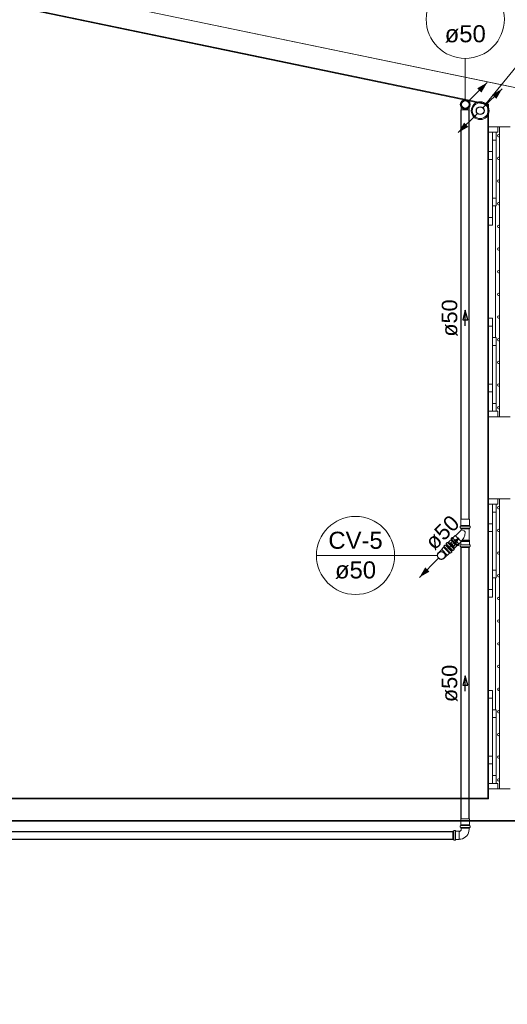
# Model space of a CAD drawing. Header units: millimetres. Extents: x 567 to 934, y -1 to 364.
# Tile 180 of 256: x 603.51 to 609.8, y 160.91 to 173.61. Entities that reach past the tile are written whole.
import ezdxf

# ---------------------------------------------------------------- set-up
doc = ezdxf.new("R2010")
doc.units = ezdxf.units.MM
doc.header["$MEASUREMENT"] = 0
doc.linetypes.add('NULL', pattern=[0])
doc.layers.add('ARQ FINA', color=8, linetype='Continuous')
for name, color, linetype, lineweight in [('CV-Condutos', 14, 'Continuous', 25), ('CV-Indicação coluna', 14, 'Continuous', 13), ('CV-Sentido conduto', 14, 'Continuous', 30), ('CV-Textos conduto', 7, 'Continuous', 9), ('Simbolos', 14, 'Continuous', 20), ('Simbolos_int', 14, 'Continuous', 15), ('TQ-Condutos', 14, 'Continuous', 25), ('TQ-Indicação coluna', 14, 'Continuous', 13)]:
    doc.layers.add(name, color=color, linetype=linetype, lineweight=lineweight)
doc.styles.add('Arial', font='arial.ttf')

msp = doc.modelspace()

# ---------------------------------------------------------------- hatches: boundary and pattern name
at = {"layer": 'CV-Condutos', "linetype": 'Continuous'}
for points in [[(609.54, 172.8), (609.41, 172.725), (609.465, 172.67)], [(608.666, 166.416), (608.796, 166.491), (608.741, 166.546)]]:
    msp.add_hatch(color=11, dxfattribs=at).paths.add_polyline_path(points)
at = {"layer": 'TQ-Condutos', "linetype": 'Continuous'}
for points in [[(609.733, 172.719), (609.603, 172.644), (609.658, 172.59)], [(609.167, 172.154), (609.297, 172.229), (609.242, 172.284)]]:
    msp.add_hatch(color=73, dxfattribs=at).paths.add_polyline_path(points)

# ---------------------------------------------------------------- linework, layer by layer
at = {"layer": 'ARQ FINA', "lineweight": 5}
for p, q in [((609.837, 172.749), (602.678, 174.235)), ((666.882, 160.908), (602.678, 174.235)), ((609.547, 172.513), (602.636, 173.947)), ((602.637, 173.957), (609.557, 172.521)), ((609.557, 172.521), (609.547, 172.513)), ((609.547, 172.513), (609.547, 163.569)), ((609.557, 172.521), (609.557, 172.229)), ((609.557, 172.229), (609.697, 172.229)), ((609.557, 172.229), (609.557, 172.159)), ((609.557, 172.159), (609.607, 172.159)), ((609.557, 171.909), (609.557, 172.159)), ((609.607, 172.159), (609.657, 172.159)), ((609.607, 171.209), (609.607, 172.159)), ((609.607, 172.159), (609.657, 172.159)), ((609.607, 172.059), (609.607, 172.159)), ((609.657, 172.159), (609.657, 171.209)), ((609.657, 172.159), (609.657, 172.059)), ((609.657, 172.159), (609.677, 172.159)), ((609.677, 172.159), (609.677, 172.229)), ((609.837, 172.229), (609.697, 172.229)), ((609.697, 172.229), (609.697, 168.489)), ((609.657, 172.059), (609.607, 172.059)), ((609.607, 171.909), (609.557, 171.909)), ((609.557, 171.909), (609.557, 170.959)), ((609.607, 171.909), (609.557, 171.909)), ((609.557, 171.909), (609.557, 171.809)), ((609.607, 170.959), (609.607, 171.909)), ((609.607, 171.809), (609.607, 171.909)), ((609.557, 171.809), (609.607, 171.809)), ((609.607, 171.309), (609.657, 171.309)), ((609.607, 171.209), (609.607, 171.309)), ((609.657, 171.309), (609.657, 171.209)), ((609.657, 171.209), (609.607, 171.209)), ((609.657, 171.209), (609.607, 171.209)), ((609.647, 171.209), (609.647, 169.509)), ((609.607, 171.059), (609.557, 171.059)), ((609.557, 171.059), (609.557, 170.959)), ((609.607, 170.959), (609.607, 171.059)), ((609.557, 170.959), (609.607, 170.959)), ((609.557, 170.959), (609.607, 170.959)), ((609.557, 169.759), (609.557, 170.959)), ((609.557, 169.759), (609.607, 169.759)), ((609.557, 168.809), (609.557, 169.759)), ((609.557, 169.759), (609.607, 169.759)), ((609.557, 169.659), (609.557, 169.759)), ((609.607, 169.759), (609.607, 168.809)), ((609.607, 169.759), (609.607, 169.659)), ((609.607, 169.659), (609.557, 169.659)), ((609.657, 169.509), (609.607, 169.509)), ((609.607, 169.509), (609.607, 168.559)), ((609.657, 169.509), (609.607, 169.509)), ((609.607, 169.509), (609.607, 169.409)), ((609.657, 168.559), (609.657, 169.509)), ((609.657, 169.409), (609.657, 169.509)), ((609.607, 169.409), (609.657, 169.409)), ((609.557, 168.909), (609.607, 168.909)), ((609.557, 168.809), (609.557, 168.909)), ((609.607, 168.909), (609.607, 168.809)), ((609.607, 168.809), (609.557, 168.809)), ((609.607, 168.809), (609.557, 168.809)), ((609.557, 168.559), (609.557, 168.809)), ((609.657, 168.659), (609.607, 168.659)), ((609.607, 168.659), (609.607, 168.559)), ((609.657, 168.559), (609.657, 168.659)), ((609.607, 168.559), (609.557, 168.559)), ((609.557, 168.559), (609.557, 168.489)), ((609.557, 168.489), (609.557, 167.429)), ((609.697, 168.489), (609.557, 168.489)), ((609.607, 168.559), (609.657, 168.559)), ((609.607, 168.559), (609.657, 168.559)), ((609.677, 168.559), (609.657, 168.559)), ((609.677, 168.489), (609.677, 168.559)), ((609.697, 168.489), (609.837, 168.489)), ((609.557, 167.429), (609.697, 167.429)), ((609.557, 167.429), (609.557, 167.359)), ((609.677, 167.359), (609.677, 167.429)), ((609.837, 167.429), (609.697, 167.429)), ((609.697, 167.429), (609.697, 163.689)), ((609.557, 167.359), (609.607, 167.359)), ((609.557, 167.109), (609.557, 167.359)), ((609.607, 167.359), (609.657, 167.359)), ((609.607, 166.409), (609.607, 167.359)), ((609.607, 167.359), (609.657, 167.359)), ((609.607, 167.259), (609.607, 167.359)), ((609.657, 167.359), (609.657, 166.409)), ((609.657, 167.359), (609.657, 167.259)), ((609.657, 167.359), (609.677, 167.359)), ((609.657, 167.259), (609.607, 167.259)), ((609.607, 167.109), (609.557, 167.109)), ((609.557, 167.109), (609.557, 166.159)), ((609.607, 167.109), (609.557, 167.109)), ((609.557, 167.109), (609.557, 167.009)), ((609.607, 166.159), (609.607, 167.109)), ((609.607, 167.009), (609.607, 167.109)), ((609.557, 167.009), (609.607, 167.009)), ((609.607, 166.509), (609.657, 166.509)), ((609.607, 166.409), (609.607, 166.509)), ((609.657, 166.409), (609.607, 166.409)), ((609.657, 166.409), (609.607, 166.409)), ((609.647, 166.409), (609.647, 164.709)), ((609.657, 166.509), (609.657, 166.409)), ((609.607, 166.259), (609.557, 166.259)), ((609.557, 166.259), (609.557, 166.159)), ((609.557, 166.159), (609.607, 166.159)), ((609.557, 166.159), (609.607, 166.159)), ((609.557, 164.959), (609.557, 166.159)), ((609.607, 166.159), (609.607, 166.259)), ((609.557, 164.959), (609.607, 164.959)), ((609.557, 164.009), (609.557, 164.959)), ((609.557, 164.959), (609.607, 164.959)), ((609.557, 164.859), (609.557, 164.959)), ((609.607, 164.959), (609.607, 164.009)), ((609.607, 164.959), (609.607, 164.859)), ((609.607, 164.859), (609.557, 164.859)), ((609.657, 164.709), (609.607, 164.709)), ((609.607, 164.709), (609.607, 163.759)), ((609.657, 164.709), (609.607, 164.709)), ((609.607, 164.709), (609.607, 164.609)), ((609.657, 163.759), (609.657, 164.709)), ((609.657, 164.609), (609.657, 164.709)), ((609.607, 164.609), (609.657, 164.609)), ((609.557, 164.109), (609.607, 164.109)), ((609.557, 164.009), (609.557, 164.109)), ((609.607, 164.009), (609.557, 164.009)), ((609.607, 164.009), (609.557, 164.009)), ((609.557, 163.759), (609.557, 164.009)), ((609.607, 164.109), (609.607, 164.009)), ((609.607, 163.759), (609.557, 163.759)), ((609.557, 163.759), (609.557, 163.689)), ((609.657, 163.859), (609.607, 163.859)), ((609.607, 163.859), (609.607, 163.759)), ((609.607, 163.759), (609.657, 163.759)), ((609.607, 163.759), (609.657, 163.759)), ((609.657, 163.759), (609.657, 163.859)), ((609.677, 163.759), (609.657, 163.759)), ((609.677, 163.689), (609.677, 163.759)), ((609.557, 163.689), (609.557, 163.559)), ((609.697, 163.689), (609.557, 163.689)), ((609.697, 163.689), (609.837, 163.689)), ((609.557, 163.559), (594.797, 163.559)), ((594.817, 163.569), (609.547, 163.569)), ((609.557, 163.559), (609.547, 163.569)), ((594.797, 163.279), (610.067, 163.279)), ((594.817, 163.269), (609.997, 163.269)), ((609.697, 163.279), (609.697, 163.269))]:
    msp.add_line(p, q, dxfattribs=at)
for centre, start, end in [((609.687, 172.114), 90, 270), ((609.687, 172.114), 43.812, 90), ((609.687, 172.114), 270, 316.188), ((609.687, 171.822), 90, 270), ((609.687, 171.822), 43.812, 90), ((609.687, 171.822), 270, 316.188), ((609.687, 171.529), 90, 270), ((609.687, 171.529), 43.812, 90), ((609.687, 171.529), 270, 316.188), ((609.687, 171.237), 90, 270), ((609.687, 171.237), 43.812, 90), ((609.687, 171.237), 270, 316.188), ((609.687, 170.944), 90, 270), ((609.687, 170.944), 43.812, 90), ((609.687, 170.944), 270, 316.188), ((609.687, 170.652), 90, 270), ((609.687, 170.652), 43.812, 90), ((609.687, 170.652), 270, 316.188), ((609.687, 170.359), 90, 270), ((609.687, 170.359), 43.812, 90), ((609.687, 170.359), 270, 316.188), ((609.687, 170.067), 90, 270), ((609.687, 170.067), 43.812, 90), ((609.687, 170.067), 270, 316.188), ((609.687, 169.774), 90, 270), ((609.687, 169.774), 43.812, 90), ((609.687, 169.774), 270, 316.188), ((609.687, 169.482), 90, 270), ((609.687, 169.482), 43.812, 90), ((609.687, 169.482), 270, 316.188), ((609.687, 169.189), 90, 270), ((609.687, 169.189), 43.812, 90), ((609.687, 169.189), 270, 316.188), ((609.687, 168.897), 90, 270), ((609.687, 168.897), 43.812, 90), ((609.687, 168.897), 270, 316.188), ((609.687, 168.604), 90, 270), ((609.687, 168.604), 43.812, 90), ((609.687, 168.604), 270, 316.188), ((609.687, 167.314), 90, 270), ((609.687, 167.314), 43.812, 90), ((609.687, 167.314), 270, 316.188), ((609.687, 167.022), 90, 270), ((609.687, 167.022), 43.812, 90), ((609.687, 167.022), 270, 316.188), ((609.687, 166.729), 90, 270), ((609.687, 166.729), 43.812, 90), ((609.687, 166.729), 270, 316.188), ((609.687, 166.437), 90, 270), ((609.687, 166.437), 43.812, 90), ((609.687, 166.437), 270, 316.188), ((609.687, 166.144), 90, 270), ((609.687, 166.144), 43.812, 90), ((609.687, 166.144), 270, 316.188), ((609.687, 165.852), 90, 270), ((609.687, 165.852), 43.812, 90), ((609.687, 165.852), 270, 316.188), ((609.687, 165.559), 90, 270), ((609.687, 165.559), 43.812, 90), ((609.687, 165.559), 270, 316.188), ((609.687, 165.267), 90, 270), ((609.687, 165.267), 43.812, 90), ((609.687, 165.267), 270, 316.188), ((609.687, 164.974), 90, 270), ((609.687, 164.974), 43.812, 90), ((609.687, 164.974), 270, 316.188), ((609.687, 164.682), 90, 270), ((609.687, 164.682), 43.812, 90), ((609.687, 164.682), 270, 316.188), ((609.687, 164.389), 90, 270), ((609.687, 164.389), 43.812, 90), ((609.687, 164.389), 270, 316.188), ((609.687, 164.097), 90, 270), ((609.687, 164.097), 43.812, 90), ((609.687, 164.097), 270, 316.188), ((609.687, 163.804), 90, 270), ((609.687, 163.804), 43.812, 90), ((609.687, 163.804), 270, 316.188)]:
    msp.add_arc(centre, 0.015, start, end, dxfattribs=at)
at = {"layer": 'CV-Condutos'}
for p, q in [((609.206, 167.166), (609.206, 172.448)), ((609.307, 167.166), (609.307, 172.448)), ((609.099, 166.922), (609.075, 166.897)), ((609.171, 166.85), (609.147, 166.826)), ((609.206, 163.303), (609.206, 166.801)), ((609.307, 163.303), (609.307, 166.801)), ((588.655, 163.139), (609.098, 163.139)), ((588.655, 163.037), (609.098, 163.037))]:
    msp.add_line(p, q, dxfattribs=at)
for points in [[(609.292, 172.552), (609.54, 172.8)], [(608.913, 166.664), (608.666, 166.416)]]:
    msp.add_lwpolyline(points, dxfattribs=at)
for centre in [(609.257, 172.517), (608.948, 166.699)]:
    msp.add_circle(centre, 0.05, dxfattribs=at)
at = {"layer": 'CV-Indicação coluna'}
for p, q in [((609.257, 173.112), (609.257, 172.581)), ((607.338, 166.699), (608.346, 166.699)), ((608.346, 166.699), (608.898, 166.699))]:
    msp.add_line(p, q, dxfattribs=at)
for centre in [(609.257, 173.616), (609.257, 173.616), (607.842, 166.699), (607.842, 166.699)]:
    msp.add_circle(centre, 0.504, dxfattribs=at)
at = {"layer": 'CV-Sentido conduto'}
for p, q in [((609.257, 169.862), (609.224, 169.741)), ((609.289, 169.741), (609.257, 169.862)), ((609.224, 169.741), (609.289, 169.741)), ((609.173, 166.924), (609.065, 166.861)), ((609.111, 166.816), (609.173, 166.924)), ((609.065, 166.861), (609.111, 166.816)), ((609.257, 165.148), (609.224, 165.027)), ((609.289, 165.027), (609.257, 165.148)), ((609.224, 165.027), (609.289, 165.027))]:
    msp.add_line(p, q, dxfattribs=at)
for points in [[(609.257, 169.662), (609.257, 169.862)], [(609.032, 166.783), (609.173, 166.924)], [(609.257, 164.948), (609.257, 165.148)]]:
    msp.add_lwpolyline(points, dxfattribs=at)
at = {"layer": 'Simbolos'}
for p, q in [((609.206, 172.479), (609.206, 172.448)), ((609.307, 172.479), (609.307, 172.448)), ((609.193, 167.056), (609.193, 167.074)), ((609.195, 167.076), (609.2, 167.076)), ((609.195, 167.054), (609.201, 167.053)), ((609.202, 167.088), (609.202, 167.166)), ((609.202, 167.087), (609.202, 167.088)), ((609.202, 167.078), (609.202, 167.087)), ((609.202, 167.042), (609.202, 167.051)), ((609.311, 167.088), (609.311, 167.166)), ((609.311, 167.087), (609.311, 167.088)), ((609.311, 167.078), (609.311, 167.087)), ((609.311, 167.042), (609.311, 167.051)), ((609.318, 167.076), (609.313, 167.076)), ((609.319, 167.054), (609.313, 167.053)), ((609.32, 167.056), (609.32, 167.074)), ((609.042, 166.869), (609.097, 166.924)), ((609.076, 166.916), (609.088, 166.929)), ((609.091, 166.929), (609.095, 166.925)), ((609.098, 166.925), (609.128, 166.956)), ((609.128, 166.956), (609.134, 166.956)), ((609.134, 166.956), (609.205, 167.027)), ((609.311, 167.042), (609.202, 167.042)), ((609.206, 167.029), (609.206, 167.042)), ((609.307, 167.042), (609.206, 167.042)), ((609.307, 166.896), (609.307, 167.042)), ((608.977, 166.804), (608.953, 166.78)), ((608.983, 166.811), (608.977, 166.805)), ((608.977, 166.805), (608.977, 166.804)), ((608.992, 166.833), (608.98, 166.821)), ((608.98, 166.818), (608.983, 166.814)), ((608.995, 166.833), (609, 166.83)), ((609.009, 166.837), (609.003, 166.831)), ((609.009, 166.837), (609.015, 166.843)), ((609.009, 166.837), (609.086, 166.759)), ((609.086, 166.759), (609.009, 166.837)), ((609.012, 166.853), (609.025, 166.866)), ((609.012, 166.851), (609.015, 166.845)), ((609.028, 166.866), (609.032, 166.862)), ((609.034, 166.862), (609.041, 166.869)), ((609.041, 166.869), (609.042, 166.869)), ((609.072, 166.9), (609.079, 166.906)), ((609.15, 166.823), (609.072, 166.9)), ((609.076, 166.914), (609.079, 166.909)), ((609.112, 166.785), (609.118, 166.792)), ((609.118, 166.792), (609.174, 166.847)), ((609.118, 166.792), (609.118, 166.792)), ((609.15, 166.823), (609.156, 166.829)), ((609.164, 166.826), (609.158, 166.829)), ((609.166, 166.826), (609.178, 166.839)), ((609.175, 166.848), (609.199, 166.872)), ((609.179, 166.841), (609.175, 166.845)), ((609.193, 166.815), (609.193, 166.833)), ((609.195, 166.835), (609.2, 166.835)), ((609.195, 166.813), (609.201, 166.812)), ((609.202, 166.847), (609.202, 166.87)), ((609.202, 166.846), (609.202, 166.847)), ((609.202, 166.837), (609.202, 166.846)), ((609.202, 166.801), (609.202, 166.81)), ((609.311, 166.801), (609.202, 166.801)), ((609.307, 166.896), (609.31, 166.895)), ((609.307, 166.884), (609.307, 166.889)), ((609.307, 166.889), (609.31, 166.889)), ((609.311, 166.88), (609.307, 166.884)), ((609.31, 166.889), (609.31, 166.895)), ((609.311, 166.847), (609.311, 166.88)), ((609.311, 166.846), (609.311, 166.847)), ((609.311, 166.837), (609.311, 166.846)), ((609.311, 166.801), (609.311, 166.81)), ((609.318, 166.835), (609.313, 166.835)), ((609.319, 166.813), (609.313, 166.812)), ((609.32, 166.815), (609.32, 166.833)), ((608.953, 166.775), (608.913, 166.735)), ((608.953, 166.78), (608.953, 166.775)), ((609.025, 166.704), (608.984, 166.663)), ((609.03, 166.704), (609.025, 166.704)), ((609.053, 166.727), (609.03, 166.704)), ((609.054, 166.727), (609.053, 166.727)), ((609.061, 166.734), (609.054, 166.727)), ((609.067, 166.731), (609.063, 166.734)), ((609.082, 166.743), (609.07, 166.731)), ((609.086, 166.759), (609.08, 166.753)), ((609.083, 166.746), (609.08, 166.751)), ((609.086, 166.759), (609.092, 166.766)), ((609.1, 166.763), (609.095, 166.766)), ((609.102, 166.763), (609.115, 166.776)), ((609.115, 166.778), (609.112, 166.782)), ((609.202, 163.225), (609.202, 163.303)), ((609.311, 163.225), (609.311, 163.303)), ((609.098, 163.033), (609.098, 163.143)), ((609.098, 163.143), (609.107, 163.143)), ((609.11, 163.15), (609.109, 163.144)), ((609.112, 163.152), (609.13, 163.152)), ((609.132, 163.15), (609.132, 163.145)), ((609.134, 163.143), (609.176, 163.143)), ((609.176, 163.143), (609.18, 163.139)), ((609.193, 163.193), (609.193, 163.211)), ((609.195, 163.213), (609.2, 163.213)), ((609.195, 163.191), (609.201, 163.19)), ((609.202, 163.215), (609.202, 163.225)), ((609.202, 163.225), (609.202, 163.225)), ((609.202, 163.179), (609.202, 163.188)), ((609.311, 163.179), (609.202, 163.179)), ((609.206, 163.165), (609.206, 163.179)), ((609.307, 163.165), (609.307, 163.179)), ((609.311, 163.215), (609.311, 163.225)), ((609.311, 163.225), (609.311, 163.225)), ((609.311, 163.179), (609.311, 163.188)), ((609.318, 163.213), (609.313, 163.213)), ((609.319, 163.191), (609.313, 163.19)), ((609.32, 163.193), (609.32, 163.211)), ((609.098, 163.033), (609.107, 163.033)), ((609.11, 163.026), (609.109, 163.032)), ((609.112, 163.024), (609.13, 163.024)), ((609.132, 163.026), (609.132, 163.032)), ((609.134, 163.033), (609.176, 163.033)), ((609.176, 163.033), (609.18, 163.037))]:
    msp.add_line(p, q, dxfattribs=at)
for points in [[(609.195, 167.076), (609.195, 167.076), (609.194, 167.075), (609.194, 167.075), (609.194, 167.075), (609.194, 167.075), (609.193, 167.075), (609.193, 167.074), (609.193, 167.074), (609.193, 167.074)], [(609.193, 167.056), (609.193, 167.056), (609.193, 167.056), (609.193, 167.055), (609.193, 167.055), (609.194, 167.055), (609.194, 167.055), (609.194, 167.054), (609.194, 167.054), (609.195, 167.054)], [(609.2, 167.076), (609.201, 167.076), (609.201, 167.076), (609.201, 167.076), (609.201, 167.077), (609.202, 167.077), (609.202, 167.077), (609.202, 167.077), (609.202, 167.078), (609.202, 167.078)], [(609.202, 167.051), (609.202, 167.051), (609.202, 167.051), (609.202, 167.051), (609.202, 167.052), (609.201, 167.052), (609.201, 167.052), (609.201, 167.052), (609.201, 167.052), (609.201, 167.053)], [(609.311, 167.078), (609.311, 167.078), (609.312, 167.077), (609.312, 167.077), (609.312, 167.077), (609.312, 167.077), (609.312, 167.076), (609.313, 167.076), (609.313, 167.076), (609.313, 167.076)], [(609.313, 167.053), (609.313, 167.052), (609.312, 167.052), (609.312, 167.052), (609.312, 167.052), (609.312, 167.052), (609.312, 167.051), (609.311, 167.051), (609.311, 167.051), (609.311, 167.051)], [(609.32, 167.074), (609.32, 167.074), (609.32, 167.074), (609.32, 167.075), (609.32, 167.075), (609.32, 167.075), (609.319, 167.075), (609.319, 167.075), (609.319, 167.076), (609.318, 167.076)], [(609.319, 167.054), (609.319, 167.054), (609.319, 167.054), (609.32, 167.055), (609.32, 167.055), (609.32, 167.055), (609.32, 167.055), (609.32, 167.056), (609.32, 167.056), (609.32, 167.056)], [(609.091, 166.929), (609.091, 166.929), (609.091, 166.929), (609.09, 166.929), (609.09, 166.929), (609.09, 166.929), (609.089, 166.929), (609.089, 166.929), (609.089, 166.929), (609.088, 166.929)], [(609.095, 166.925), (609.095, 166.925), (609.096, 166.925), (609.096, 166.925), (609.096, 166.925), (609.097, 166.925), (609.097, 166.925), (609.097, 166.925), (609.098, 166.925), (609.098, 166.925)], [(609.205, 167.027), (609.205, 167.027), (609.205, 167.027), (609.206, 167.028), (609.206, 167.028), (609.206, 167.028), (609.206, 167.028), (609.206, 167.029), (609.206, 167.029), (609.206, 167.029)], [(608.98, 166.821), (608.98, 166.82), (608.98, 166.82), (608.98, 166.82), (608.98, 166.82), (608.98, 166.819), (608.98, 166.819), (608.98, 166.819), (608.98, 166.818), (608.98, 166.818)], [(608.983, 166.811), (608.983, 166.812), (608.984, 166.812), (608.984, 166.812), (608.984, 166.812), (608.984, 166.813), (608.984, 166.813), (608.984, 166.813), (608.984, 166.814), (608.983, 166.814)], [(608.995, 166.833), (608.995, 166.834), (608.994, 166.834), (608.994, 166.834), (608.994, 166.834), (608.993, 166.834), (608.993, 166.834), (608.993, 166.833), (608.993, 166.833), (608.992, 166.833)], [(609, 166.83), (609, 166.83), (609.001, 166.83), (609.001, 166.83), (609.001, 166.83), (609.002, 166.83), (609.002, 166.83), (609.002, 166.83), (609.002, 166.83), (609.003, 166.831)], [(609.012, 166.853), (609.012, 166.853), (609.012, 166.853), (609.012, 166.852), (609.012, 166.852), (609.012, 166.852), (609.012, 166.852), (609.012, 166.851), (609.012, 166.851), (609.012, 166.851)], [(609.015, 166.843), (609.015, 166.843), (609.015, 166.843), (609.015, 166.844), (609.015, 166.844), (609.016, 166.844), (609.016, 166.845), (609.015, 166.845), (609.015, 166.845), (609.015, 166.845)], [(609.028, 166.866), (609.027, 166.866), (609.027, 166.866), (609.027, 166.866), (609.026, 166.866), (609.026, 166.866), (609.026, 166.866), (609.025, 166.866), (609.025, 166.866), (609.025, 166.866)], [(609.032, 166.862), (609.032, 166.862), (609.032, 166.862), (609.033, 166.862), (609.033, 166.862), (609.033, 166.862), (609.033, 166.862), (609.034, 166.862), (609.034, 166.862), (609.034, 166.862)], [(609.076, 166.916), (609.076, 166.916), (609.076, 166.916), (609.076, 166.916), (609.076, 166.915), (609.075, 166.915), (609.075, 166.915), (609.076, 166.914), (609.076, 166.914), (609.076, 166.914)], [(609.079, 166.906), (609.079, 166.906), (609.079, 166.907), (609.079, 166.907), (609.079, 166.907), (609.079, 166.907), (609.079, 166.908), (609.079, 166.908), (609.079, 166.908), (609.079, 166.909)], [(609.158, 166.829), (609.158, 166.829), (609.158, 166.829), (609.157, 166.829), (609.157, 166.829), (609.157, 166.829), (609.157, 166.829), (609.156, 166.829), (609.156, 166.829), (609.156, 166.829)], [(609.164, 166.826), (609.164, 166.826), (609.164, 166.826), (609.164, 166.826), (609.165, 166.826), (609.165, 166.826), (609.165, 166.826), (609.166, 166.826), (609.166, 166.826), (609.166, 166.826)], [(609.175, 166.848), (609.175, 166.848), (609.175, 166.848), (609.175, 166.847), (609.175, 166.847), (609.175, 166.847), (609.175, 166.846), (609.175, 166.846), (609.175, 166.846), (609.175, 166.845)], [(609.178, 166.839), (609.179, 166.839), (609.179, 166.839), (609.179, 166.84), (609.179, 166.84), (609.179, 166.84), (609.179, 166.841), (609.179, 166.841), (609.179, 166.841), (609.179, 166.841)], [(609.195, 166.835), (609.195, 166.835), (609.194, 166.834), (609.194, 166.834), (609.194, 166.834), (609.194, 166.834), (609.193, 166.834), (609.193, 166.833), (609.193, 166.833), (609.193, 166.833)], [(609.193, 166.815), (609.193, 166.815), (609.193, 166.815), (609.193, 166.814), (609.193, 166.814), (609.194, 166.814), (609.194, 166.814), (609.194, 166.813), (609.194, 166.813), (609.195, 166.813)], [(609.202, 166.87), (609.202, 166.871), (609.202, 166.871), (609.202, 166.871), (609.202, 166.871), (609.202, 166.872), (609.202, 166.872), (609.202, 166.872), (609.201, 166.872), (609.201, 166.872), (609.201, 166.872), (609.201, 166.872), (609.2, 166.872), (609.2, 166.872), (609.2, 166.872), (609.2, 166.872), (609.199, 166.872), (609.199, 166.872), (609.199, 166.872)], [(609.2, 166.835), (609.201, 166.835), (609.201, 166.835), (609.201, 166.835), (609.201, 166.836), (609.202, 166.836), (609.202, 166.836), (609.202, 166.836), (609.202, 166.837), (609.202, 166.837)], [(609.202, 166.81), (609.202, 166.81), (609.202, 166.81), (609.202, 166.81), (609.202, 166.811), (609.201, 166.811), (609.201, 166.811), (609.201, 166.811), (609.201, 166.811), (609.201, 166.812)], [(609.311, 166.837), (609.311, 166.837), (609.312, 166.836), (609.312, 166.836), (609.312, 166.836), (609.312, 166.836), (609.312, 166.835), (609.313, 166.835), (609.313, 166.835), (609.313, 166.835)], [(609.313, 166.812), (609.313, 166.811), (609.312, 166.811), (609.312, 166.811), (609.312, 166.811), (609.312, 166.811), (609.312, 166.81), (609.311, 166.81), (609.311, 166.81), (609.311, 166.81)], [(609.32, 166.833), (609.32, 166.833), (609.32, 166.833), (609.32, 166.834), (609.32, 166.834), (609.32, 166.834), (609.319, 166.834), (609.319, 166.834), (609.319, 166.835), (609.318, 166.835)], [(609.319, 166.813), (609.319, 166.813), (609.319, 166.813), (609.32, 166.814), (609.32, 166.814), (609.32, 166.814), (609.32, 166.814), (609.32, 166.815), (609.32, 166.815), (609.32, 166.815)], [(608.913, 166.735), (608.907, 166.728), (608.903, 166.721), (608.899, 166.712), (608.898, 166.704), (608.898, 166.695), (608.899, 166.686), (608.903, 166.678), (608.907, 166.67), (608.913, 166.663), (608.919, 166.658), (608.927, 166.653), (608.935, 166.65), (608.944, 166.649), (608.953, 166.649), (608.962, 166.65), (608.97, 166.653), (608.978, 166.658), (608.984, 166.663)], [(609.063, 166.734), (609.063, 166.734), (609.063, 166.734), (609.062, 166.734), (609.062, 166.734), (609.062, 166.734), (609.061, 166.734), (609.061, 166.734), (609.061, 166.734), (609.061, 166.734)], [(609.067, 166.731), (609.068, 166.73), (609.068, 166.73), (609.068, 166.73), (609.069, 166.73), (609.069, 166.73), (609.069, 166.73), (609.069, 166.73), (609.07, 166.731), (609.07, 166.731)], [(609.08, 166.753), (609.08, 166.753), (609.08, 166.753), (609.08, 166.753), (609.079, 166.752), (609.079, 166.752), (609.079, 166.752), (609.079, 166.751), (609.08, 166.751), (609.08, 166.751)], [(609.082, 166.743), (609.083, 166.743), (609.083, 166.744), (609.083, 166.744), (609.083, 166.744), (609.083, 166.744), (609.083, 166.745), (609.083, 166.745), (609.083, 166.745), (609.083, 166.746)], [(609.095, 166.766), (609.094, 166.766), (609.094, 166.766), (609.094, 166.766), (609.094, 166.766), (609.093, 166.766), (609.093, 166.766), (609.093, 166.766), (609.093, 166.766), (609.092, 166.766)], [(609.1, 166.763), (609.1, 166.763), (609.101, 166.763), (609.101, 166.763), (609.101, 166.763), (609.101, 166.763), (609.102, 166.763), (609.102, 166.763), (609.102, 166.763), (609.102, 166.763)], [(609.112, 166.785), (609.111, 166.785), (609.111, 166.784), (609.111, 166.784), (609.111, 166.784), (609.111, 166.784), (609.111, 166.783), (609.111, 166.783), (609.111, 166.783), (609.112, 166.782)], [(609.115, 166.776), (609.115, 166.776), (609.115, 166.776), (609.115, 166.776), (609.115, 166.777), (609.115, 166.777), (609.115, 166.777), (609.115, 166.778), (609.115, 166.778), (609.115, 166.778)], [(609.107, 163.143), (609.107, 163.143), (609.107, 163.143), (609.107, 163.143), (609.108, 163.143), (609.108, 163.143), (609.108, 163.143), (609.108, 163.144), (609.108, 163.144), (609.109, 163.144)], [(609.112, 163.152), (609.112, 163.152), (609.111, 163.152), (609.111, 163.151), (609.111, 163.151), (609.111, 163.151), (609.111, 163.151), (609.11, 163.151), (609.11, 163.15), (609.11, 163.15)], [(609.132, 163.15), (609.132, 163.15), (609.131, 163.15), (609.131, 163.151), (609.131, 163.151), (609.131, 163.151), (609.131, 163.151), (609.13, 163.152), (609.13, 163.152), (609.13, 163.152)], [(609.132, 163.145), (609.132, 163.144), (609.132, 163.144), (609.132, 163.144), (609.133, 163.143), (609.133, 163.143), (609.133, 163.143), (609.133, 163.143), (609.134, 163.143), (609.134, 163.143)], [(609.18, 163.037), (609.202, 163.039), (609.223, 163.045), (609.243, 163.055), (609.262, 163.067), (609.277, 163.083), (609.29, 163.101), (609.3, 163.122), (609.305, 163.143), (609.307, 163.165)], [(609.18, 163.139), (609.184, 163.139), (609.189, 163.14), (609.193, 163.142), (609.197, 163.145), (609.2, 163.148), (609.202, 163.152), (609.204, 163.156), (609.206, 163.161), (609.206, 163.165)], [(609.195, 163.213), (609.195, 163.213), (609.194, 163.213), (609.194, 163.213), (609.194, 163.212), (609.194, 163.212), (609.193, 163.212), (609.193, 163.212), (609.193, 163.211), (609.193, 163.211)], [(609.193, 163.193), (609.193, 163.193), (609.193, 163.193), (609.193, 163.193), (609.193, 163.192), (609.194, 163.192), (609.194, 163.192), (609.194, 163.192), (609.194, 163.192), (609.195, 163.191)], [(609.2, 163.213), (609.201, 163.213), (609.201, 163.214), (609.201, 163.214), (609.201, 163.214), (609.202, 163.214), (609.202, 163.214), (609.202, 163.215), (609.202, 163.215), (609.202, 163.215)], [(609.202, 163.188), (609.202, 163.188), (609.202, 163.189), (609.202, 163.189), (609.202, 163.189), (609.201, 163.189), (609.201, 163.19), (609.201, 163.19), (609.201, 163.19), (609.201, 163.19)], [(609.311, 163.215), (609.311, 163.215), (609.312, 163.215), (609.312, 163.214), (609.312, 163.214), (609.312, 163.214), (609.312, 163.214), (609.313, 163.214), (609.313, 163.213), (609.313, 163.213)], [(609.313, 163.19), (609.313, 163.19), (609.312, 163.19), (609.312, 163.19), (609.312, 163.189), (609.312, 163.189), (609.312, 163.189), (609.311, 163.189), (609.311, 163.188), (609.311, 163.188)], [(609.32, 163.211), (609.32, 163.211), (609.32, 163.212), (609.32, 163.212), (609.32, 163.212), (609.32, 163.212), (609.319, 163.213), (609.319, 163.213), (609.319, 163.213), (609.318, 163.213)], [(609.319, 163.191), (609.319, 163.192), (609.319, 163.192), (609.32, 163.192), (609.32, 163.192), (609.32, 163.192), (609.32, 163.193), (609.32, 163.193), (609.32, 163.193), (609.32, 163.193)], [(609.109, 163.032), (609.108, 163.032), (609.108, 163.032), (609.108, 163.033), (609.108, 163.033), (609.108, 163.033), (609.107, 163.033), (609.107, 163.033), (609.107, 163.033), (609.107, 163.033)], [(609.11, 163.026), (609.11, 163.026), (609.11, 163.025), (609.111, 163.025), (609.111, 163.025), (609.111, 163.025), (609.111, 163.025), (609.111, 163.025), (609.112, 163.024), (609.112, 163.024)], [(609.13, 163.024), (609.13, 163.024), (609.13, 163.025), (609.131, 163.025), (609.131, 163.025), (609.131, 163.025), (609.131, 163.025), (609.131, 163.026), (609.132, 163.026), (609.132, 163.026)], [(609.134, 163.033), (609.134, 163.033), (609.133, 163.033), (609.133, 163.033), (609.133, 163.033), (609.133, 163.033), (609.132, 163.032), (609.132, 163.032), (609.132, 163.032), (609.132, 163.032)]]:
    msp.add_lwpolyline(points, dxfattribs=at)
for centre, radius in [((609.257, 172.517), 0.0636), ((609.45, 172.437), 0.115)]:
    msp.add_circle(centre, radius, dxfattribs=at)
at = {"layer": 'Simbolos_int'}
for p, q in [((609.206, 172.448), (609.307, 172.448)), ((609.311, 167.166), (609.202, 167.166)), ((609.311, 167.087), (609.202, 167.087)), ((609.311, 167.076), (609.202, 167.076)), ((609.311, 167.052), (609.202, 167.052)), ((609.174, 166.847), (609.097, 166.924)), ((609.174, 166.847), (609.097, 166.924)), ((609.128, 166.956), (609.204, 166.88)), ((609.054, 166.727), (608.977, 166.805)), ((608.985, 166.813), (609.062, 166.735)), ((609.002, 166.83), (609.079, 166.752)), ((609.093, 166.767), (609.016, 166.844)), ((609.11, 166.784), (609.033, 166.861)), ((609.118, 166.792), (609.041, 166.869)), ((609.157, 166.83), (609.08, 166.907)), ((609.311, 166.835), (609.202, 166.835)), ((609.311, 166.811), (609.202, 166.811)), ((609.204, 166.88), (609.311, 166.88)), ((609.21, 166.889), (609.215, 166.896)), ((609.307, 166.889), (609.21, 166.889)), ((609.307, 166.896), (609.215, 166.896)), ((609.025, 166.704), (608.953, 166.775)), ((609.311, 163.303), (609.202, 163.303)), ((609.108, 163.033), (609.108, 163.143)), ((609.132, 163.033), (609.132, 163.143)), ((609.18, 163.037), (609.18, 163.139)), ((609.311, 163.225), (609.202, 163.225)), ((609.311, 163.214), (609.202, 163.214)), ((609.311, 163.19), (609.202, 163.19)), ((609.206, 163.179), (609.307, 163.179))]:
    msp.add_line(p, q, dxfattribs=at)
for points in [[(609.206, 167.029), (609.223, 167.026), (609.243, 167.015), (609.254, 167.006)], [(609.254, 167.006), (609.257, 166.997), (609.253, 166.963), (609.238, 166.928), (609.215, 166.896)], [(609.21, 166.889), (609.206, 166.885), (609.201, 166.872)]]:
    msp.add_lwpolyline(points, dxfattribs=at)
for centre, radius in [((609.257, 172.517), 0.0547), ((609.45, 172.437), 0.102)]:
    msp.add_circle(centre, radius, dxfattribs=at)
at = {"layer": 'TQ-Condutos'}
for points in [[(609.485, 172.472), (609.733, 172.719)], [(609.415, 172.401), (609.167, 172.154)]]:
    msp.add_lwpolyline(points, dxfattribs=at)
msp.add_circle((609.45, 172.437), 0.05, dxfattribs=at)
msp.add_circle((609.45, 172.437), 0.05, dxfattribs=at)
at = {"layer": 'TQ-Indicação coluna'}
msp.add_line((610.026, 173.14), (609.523, 172.526), dxfattribs=at)

# ---------------------------------------------------------------- texts
at = {"layer": 'CV-Indicação coluna', "linetype": 'NULL', "char_height": 0.22, "attachment_point": 8, "line_spacing_factor": 0.6, "style": 'Arial'}
for s, insert, width in [('ø50', (609.257, 173.314), 1.05909), ('CV-5', (607.842, 166.782), 1.40049), ('ø50', (607.842, 166.397), 1.05909)]:
    msp.add_mtext(s, dxfattribs=dict(at, insert=insert, width=width))
at = {"layer": 'CV-Textos conduto', "linetype": 'NULL', "char_height": 0.2, "width": 0.9628, "attachment_point": 8, "line_spacing_factor": 0.6, "style": 'Arial'}
for insert, rotation in [((609.159, 169.762), 90.0002), ((609.033, 166.923), 45.0001), ((609.159, 165.048), 90.0002)]:
    msp.add_mtext('ø50', dxfattribs=dict(at, insert=insert, rotation=rotation))

doc.saveas('drawing.dxf')
